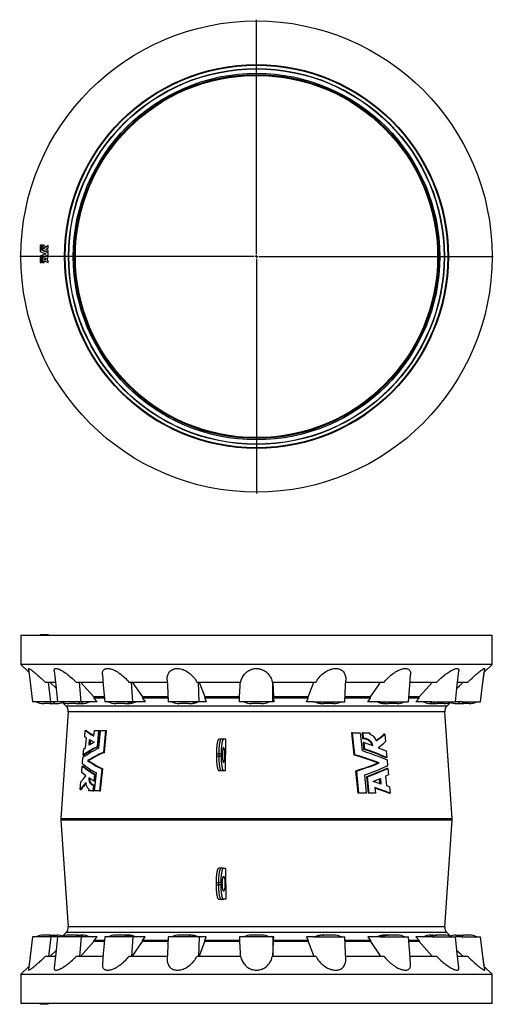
# Model space of a CAD drawing. Extents: x -644 to 1684, y -359 to 1674.
# Tile 1 of 2: x -644 to 334, y -359 to 1674. Entities that reach past the tile are written whole.
import ezdxf

# ---------------------------------------------------------------- set-up
doc = ezdxf.new("R2010")
doc.units = 0
doc.layers.get('0').update_dxf_attribs({"linetype": 'CONTINUOUS'})
doc.layers.add('FORMAT', color=7, linetype='CONTINUOUS')

# ---------------------------------------------------------------- blocks, each defined once
blk = doc.blocks.new('SW_CENTERMARKSYMBOL_0')
at = {"layer": 'FORMAT', "color": 0}
for p, q in [((0, 5), (0, 489)), ((-5, 0), (-489, 0)), ((0, 0), (-2.5, 0)), ((0, 0), (0, 2.5)), ((0, 0), (0, -2.5)), ((0, 0), (2.5, 0)), ((5, 0), (489, 0)), ((0, -5), (0, -489))]:
    blk.add_line(p, q, dxfattribs=at)

msp = doc.modelspace()

# ---------------------------------------------------------------- linework, layer by layer
at = {"color": 7, "linetype": 'CONTINUOUS'}
for p, q in [((-598, 1208.3), (-601.6, 1208.3)), ((-601.6, 1208.3), (-601.6, 1195.2)), ((-598, 1197.6), (-598, 1208.3)), ((-593.2, 1208.3), (-596.7, 1208.3)), ((-596.7, 1208.3), (-596.7, 1204.9)), ((-596.7, 1202.4), (-596.7, 1198.5)), ((-592.2, 1200.6), (-596.7, 1202.4)), ((-593.2, 1207.3), (-593.2, 1208.3)), ((-584.5, 1207.4), (-589.9, 1203.4)), ((-589.3, 1199.4), (-584.5, 1203)), ((-584.5, 1203), (-584.5, 1207.4)), ((-601.6, 1195.2), (-589.6, 1190.3)), ((-589.6, 1190.3), (-601.6, 1185.4)), ((-601.6, 1185.4), (-601.6, 1172.3)), ((-584.5, 1192.1), (-598, 1197.6)), ((-598, 1183), (-584.5, 1188.5)), ((-598, 1172.3), (-598, 1183)), ((-596.7, 1198.5), (-584.5, 1193.6)), ((-584.5, 1187), (-596.7, 1182.1)), ((-596.7, 1182.1), (-596.7, 1172.3)), ((-589.6, 1181.1), (-593.9, 1179.4)), ((-593.9, 1179.4), (-589.6, 1177.7)), ((-589.6, 1177.7), (-589.6, 1181.1)), ((-584.5, 1197.4), (-589.3, 1199.4)), ((-586.3, 1182.4), (-584.5, 1183.2)), ((-586.3, 1176.8), (-586.3, 1182.4)), ((-584.5, 1193.6), (-584.5, 1197.4)), ((-584.5, 1188.5), (-584.5, 1192.1)), ((-584.5, 1183.2), (-584.5, 1187)), ((-601.6, 1172.3), (-598, 1172.3)), ((-596.7, 1172.3), (-593.2, 1172.3)), ((-593.2, 1175.7), (-584.5, 1172.3)), ((-593.2, 1172.3), (-593.2, 1175.7)), ((-584.5, 1176.1), (-586.3, 1176.8)), ((-584.5, 1172.3), (-584.5, 1176.1)), ((-641.1, 403.1), (-641.1, 342.6)), ((-641.1, 403.1), (331.9, 403.1)), ((-601.6, 404.6), (-598, 404.6)), ((-601.6, 404.6), (-601.6, 403.1)), ((-598, 404.6), (-598, 403.1)), ((-598, 404.6), (-596.7, 404.6)), ((-596.7, 404.6), (-596.7, 403.1)), ((-596.7, 404.6), (-593.2, 404.6)), ((-593.2, 404.6), (-584.5, 404.6)), ((-593.2, 404.6), (-593.2, 403.1)), ((-584.5, 404.6), (-584.5, 403.1)), ((331.9, 342.6), (331.9, 403.1)), ((-641.1, 342.6), (-624.8, 326.4)), ((331.9, 342.6), (-641.1, 342.6)), ((315.7, 326.4), (331.9, 342.6)), ((-590.9, 306.1), (-569.9, 306.1)), ((-579.5, 265.2), (-583.8, 306.1)), ((-581.1, 306.1), (-568.5, 293.5)), ((-527, 306.1), (-471.5, 306.1)), ((-516.6, 265.2), (-520.4, 306.1)), ((-518, 306.1), (-490.4, 275.3)), ((-418.1, 306.1), (-338.9, 306.1)), ((-410.1, 265.2), (-412.9, 306.1)), ((-411, 306.1), (-389.9, 275.3)), ((-277.5, 306.1), (-187.2, 306.1)), ((-272.7, 265.2), (-274.2, 306.1)), ((-273.1, 306.1), (-261.1, 275.3)), ((-122, 306.1), (-31.7, 306.1)), ((-121.1, 265.2), (-121.1, 306.1)), ((-120.9, 306.1), (-119.5, 275.3)), ((29.7, 306.1), (109, 306.1)), ((162.4, 306.1), (217.8, 306.1)), ((260.8, 306.1), (281.8, 306.1)), ((-579.5, 265.2), (-617.1, 265.2)), ((-565.4, 265.2), (-579.5, 265.2)), ((-516.6, 265.2), (-565.4, 265.2)), ((-483.5, 265.2), (-516.6, 265.2)), ((-469, 275.3), (-490.4, 275.3)), ((-490.4, 275.3), (-490.4, 272.8)), ((-490.4, 272.8), (-483.5, 265.2)), ((-468.8, 272.8), (-490.4, 272.8)), ((-410.1, 265.2), (-468.1, 265.2)), ((-384.7, 265.2), (-410.1, 265.2)), ((-389.9, 275.3), (-390, 272.8)), ((-390, 272.8), (-384.7, 265.2)), ((-337.4, 272.8), (-390, 272.8)), ((-337.6, 275.3), (-389.9, 275.3)), ((-272.7, 265.2), (-337.1, 265.2)), ((-258.2, 265.2), (-272.7, 265.2)), ((-261.1, 275.3), (-261.2, 272.8)), ((-261.2, 272.8), (-258.2, 265.2)), ((-189.7, 272.8), (-261.2, 272.8)), ((-189.7, 275.3), (-261.1, 275.3)), ((-190, 265.2), (-189.7, 272.8)), ((-188.1, 265.2), (-190, 265.2)), ((-189.7, 272.8), (-189.7, 275.3)), ((-121.1, 265.2), (-188.1, 265.2)), ((-119.1, 265.2), (-121.1, 265.2)), ((-119.5, 275.3), (-119.5, 272.8)), ((-48, 275.3), (-119.5, 275.3)), ((-119.5, 272.8), (-119.1, 265.2)), ((-48, 272.8), (-119.5, 272.8)), ((-51, 265.2), (-48, 272.8)), ((-36.5, 265.2), (-51, 265.2)), ((-48, 272.8), (-48, 275.3)), ((-36.5, 265.2), (27.9, 265.2)), ((80.8, 272.8), (28.3, 272.8)), ((80.8, 275.3), (28.4, 275.3)), ((75.6, 265.2), (80.8, 272.8)), ((100.9, 265.2), (75.6, 265.2)), ((80.8, 272.8), (80.8, 275.3)), ((100.9, 265.2), (159, 265.2)), ((181.2, 272.8), (159.6, 272.8)), ((181.2, 275.3), (159.8, 275.3)), ((174.4, 265.2), (181.2, 272.8)), ((207.5, 265.2), (174.4, 265.2)), ((181.2, 272.8), (181.2, 275.3)), ((207.5, 265.2), (256.2, 265.2)), ((270.3, 265.2), (256.3, 265.2)), ((270.3, 265.2), (308, 265.2)), ((-581.8, 261.9), (-593.8, 261.9)), ((-581.8, 261.9), (-574.7, 261.9)), ((-574.7, 261.9), (-566.2, 261.9)), ((-543.4, 244.9), (-558.9, 24.1)), ((-554.8, 263.5), (-547.8, 256.5)), ((-526.7, 261.9), (-542.1, 261.9)), ((-526.7, 261.9), (-520.4, 261.9)), ((-520.4, 261.9), (-515.3, 261.9)), ((-426.7, 261.9), (-444.8, 261.9)), ((-426.7, 261.9), (-422.1, 261.9)), ((-422.1, 261.9), (-419.7, 261.9)), ((-294, 261.9), (-313.8, 261.9)), ((-294, 261.9), (-291.5, 261.9)), ((-291.5, 261.9), (-290.9, 261.9)), ((-144.3, 261.9), (-164.8, 261.9)), ((-18.3, 261.9), (-17.7, 261.9)), ((-17.7, 261.9), (-15.2, 261.9)), ((4.7, 261.9), (-15.2, 261.9)), ((110.5, 261.9), (112.9, 261.9)), ((112.9, 261.9), (117.6, 261.9)), ((135.7, 261.9), (117.6, 261.9)), ((206.2, 261.9), (211.3, 261.9)), ((211.3, 261.9), (217.6, 261.9)), ((232.9, 261.9), (217.6, 261.9)), ((249.7, 24.1), (234.3, 244.9)), ((238.6, 256.5), (245.6, 263.5)), ((257.1, 261.9), (265.5, 261.9)), ((265.5, 261.9), (272.7, 261.9)), ((284.7, 261.9), (272.7, 261.9)), ((-509.3, 193.2), (-508.1, 206.4)), ((-508.1, 206.4), (-506.3, 206.4)), ((-490.4, 194.7), (-489.3, 206.4)), ((-489.3, 206.4), (-480.5, 206.4)), ((-480.5, 206.4), (-483.8, 172.5)), ((-481.7, 172.5), (-478.5, 206.4)), ((-480.5, 206.4), (-478.5, 206.4)), ((-480.4, 169.3), (-476.8, 206.4)), ((-476.8, 206.4), (-466.2, 206.4)), ((-466.2, 206.4), (-470.8, 160.9)), ((-468.7, 160.9), (-464, 206.4)), ((-466.2, 206.4), (-464, 206.4)), ((-505.9, 190.6), (-509.3, 193.2)), ((-507.5, 171.3), (-505.9, 190.6)), ((-500.4, 175.9), (-499.4, 187.6)), ((-497.6, 186.4), (-498.4, 177.1)), ((-227.4, 188.2), (-232.3, 187.9)), ((-222.8, 188.2), (-227.4, 188.2)), ((-217.9, 187.9), (-222.8, 188.2)), ((-217.9, 187.9), (-222.4, 187.9)), ((-218.6, 123.5), (-217.9, 187.9)), ((41.6, 201.6), (46.5, 156.1)), ((43.9, 201.6), (41.6, 201.6)), ((48.7, 156.1), (43.9, 201.6)), ((43.9, 201.6), (59.7, 201.6)), ((59.7, 201.6), (63.5, 164.5)), ((63.4, 201.6), (64.6, 189.7)), ((65.5, 201.6), (63.4, 201.6)), ((66.7, 189.7), (64.6, 189.7)), ((65.5, 201.6), (79.2, 201.6)), ((66.7, 189.7), (65.5, 201.6)), ((79.2, 201.6), (79.5, 198)), ((110.5, 198.6), (108.6, 198.6)), ((110.5, 198.6), (111.9, 183.2)), ((-512.5, 155.3), (-511.3, 168.6)), ((-511.3, 168.6), (-507.5, 171.3)), ((-483.8, 172.5), (-481.7, 172.5)), ((65.4, 181.1), (66.7, 167.8)), ((67.5, 181.1), (65.4, 181.1)), ((68.8, 167.8), (66.7, 167.8)), ((68.8, 167.8), (67.5, 181.1)), ((113.5, 163.8), (114.7, 150.5)), ((-514, 137.7), (-512.9, 150.1)), ((-512.5, 155.3), (-510.7, 155.3)), ((-503.3, 143.9), (-501.4, 143.9)), ((-470.8, 160.9), (-468.7, 160.9)), ((-237.4, 158.2), (-237.4, 153.2)), ((-232.6, 158.2), (-232.6, 153.2)), ((-227.6, 158.2), (-227.6, 153.2)), ((48.7, 156.1), (46.5, 156.1)), ((114.7, 150.5), (112.8, 150.5)), ((115.1, 145.3), (116.2, 132.9)), ((-515.5, 119.2), (-514.4, 132.5)), ((-514.4, 132.5), (-512.6, 132.5)), ((-474.2, 126.9), (-478.8, 81.4)), ((-476.7, 81.4), (-472.1, 126.9)), ((-474.2, 126.9), (-472.1, 126.9)), ((-232.3, 123.5), (-227.4, 123.2)), ((-227.4, 123.2), (-223.6, 123.2)), ((-223.6, 123.2), (-218.6, 123.5)), ((-222.4, 123.5), (-218.6, 123.5)), ((50, 122.2), (54.8, 76.6)), ((52.3, 122.2), (50, 122.2)), ((57, 76.6), (52.3, 122.2)), ((98.4, 139.1), (96.5, 139.1)), ((116.7, 127.7), (114.8, 127.7)), ((116.7, 127.7), (117.8, 114.4)), ((-489.2, 115.3), (-490.5, 101.9)), ((-490.5, 101.9), (-488.4, 101.9)), ((-489.2, 115.3), (-487.2, 115.3)), ((-488.8, 81.4), (-485.3, 118.5)), ((-488.4, 101.9), (-487.2, 115.3)), ((68.5, 113.7), (72.2, 76.6)), ((72.4, 110.5), (75.7, 76.6)), ((74.5, 110.5), (72.4, 110.5)), ((77.8, 76.6), (74.5, 110.5)), ((100.4, 96.2), (99.4, 106.4)), ((101.3, 107.1), (102.4, 95.4)), ((117.8, 114.4), (111.9, 111.7)), ((111.9, 111.7), (113.6, 92.4)), ((-518.5, 84.4), (-517.2, 99.8)), ((-518.5, 84.4), (-516.6, 84.4)), ((-500.7, 81.4), (-500.4, 85)), ((-492.4, 81.4), (-500.7, 81.4)), ((-491.3, 93.3), (-492.4, 81.4)), ((-492.4, 81.4), (-490.4, 81.4)), ((-491.3, 93.3), (-489.2, 93.3)), ((-490.4, 81.4), (-489.2, 93.3)), ((-478.8, 81.4), (-488.8, 81.4)), ((-478.8, 81.4), (-476.7, 81.4)), ((89.9, 88.3), (91, 76.6)), ((113.6, 92.4), (119.9, 89.8)), ((119.9, 89.8), (121.1, 76.6)), ((57, 76.6), (54.8, 76.6)), ((72.2, 76.6), (57, 76.6)), ((77.8, 76.6), (75.7, 76.6)), ((91, 76.6), (77.8, 76.6)), ((121.1, 76.6), (119.2, 76.6)), ((-558.9, 21.3), (-543.4, -199.5)), ((234.3, -199.5), (249.7, 21.3)), ((-227.4, -77.8), (-232.3, -78.1)), ((-227.4, -77.8), (-223.6, -77.8)), ((-223.6, -77.8), (-218.6, -78.1)), ((-222.4, -78.1), (-218.6, -78.1)), ((-218.6, -78.1), (-217.9, -142.5)), ((-237.4, -112.8), (-237.4, -107.8)), ((-232.6, -112.8), (-232.6, -107.8)), ((-227.6, -112.8), (-227.6, -107.8)), ((-232.3, -142.5), (-227.4, -142.8)), ((-222.8, -142.8), (-227.4, -142.8)), ((-217.9, -142.5), (-222.8, -142.8)), ((-217.9, -142.5), (-222.4, -142.5)), ((-579.5, -219.8), (-617.1, -219.8)), ((-581.8, -216.5), (-593.8, -216.5)), ((-579.5, -219.8), (-583.8, -260.8)), ((-581.8, -216.5), (-574.7, -216.5)), ((-565.4, -219.8), (-579.5, -219.8)), ((-574.7, -216.5), (-566.2, -216.5)), ((-516.6, -219.8), (-565.4, -219.8)), ((-547.8, -211.1), (-554.8, -218.1)), ((-526.7, -216.5), (-542.1, -216.5)), ((-526.7, -216.5), (-520.4, -216.5)), ((-520.4, -216.5), (-515.3, -216.5)), ((-516.6, -219.8), (-520.4, -260.8)), ((-483.5, -219.8), (-516.6, -219.8)), ((-490.4, -227.4), (-483.5, -219.8)), ((-410.1, -219.8), (-468.1, -219.8)), ((-426.7, -216.5), (-444.8, -216.5)), ((-426.7, -216.5), (-422.1, -216.5)), ((-422.1, -216.5), (-419.7, -216.5)), ((-410.1, -219.8), (-412.9, -260.8)), ((-384.7, -219.8), (-410.1, -219.8)), ((-390, -227.4), (-384.7, -219.8)), ((-272.7, -219.8), (-337.1, -219.8)), ((-294, -216.5), (-313.8, -216.5)), ((-294, -216.5), (-291.5, -216.5)), ((-291.5, -216.5), (-290.9, -216.5)), ((-272.7, -219.8), (-274.2, -260.8)), ((-258.2, -219.8), (-272.7, -219.8)), ((-261.2, -227.4), (-258.2, -219.8)), ((-190, -219.8), (-189.7, -227.4)), ((-188.1, -219.8), (-190, -219.8)), ((-121.1, -219.8), (-188.1, -219.8)), ((-144.3, -216.5), (-164.8, -216.5)), ((-121.1, -219.8), (-121.1, -260.8)), ((-119.1, -219.8), (-121.1, -219.8)), ((-119.5, -227.4), (-119.1, -219.8)), ((-51, -219.8), (-48, -227.4)), ((-36.5, -219.8), (-51, -219.8)), ((-36.5, -219.8), (27.9, -219.8)), ((-18.3, -216.5), (-17.7, -216.5)), ((-17.7, -216.5), (-15.2, -216.5)), ((4.7, -216.5), (-15.2, -216.5)), ((75.6, -219.8), (80.8, -227.4)), ((100.9, -219.8), (75.6, -219.8)), ((100.9, -219.8), (159, -219.8)), ((110.5, -216.5), (112.9, -216.5)), ((112.9, -216.5), (117.6, -216.5)), ((135.7, -216.5), (117.6, -216.5)), ((174.4, -219.8), (181.2, -227.4)), ((207.5, -219.8), (174.4, -219.8)), ((206.2, -216.5), (211.3, -216.5)), ((207.5, -219.8), (256.2, -219.8)), ((211.3, -216.5), (217.6, -216.5)), ((232.9, -216.5), (217.6, -216.5)), ((245.6, -218.1), (238.6, -211.1)), ((270.3, -219.8), (256.3, -219.8)), ((257.1, -216.5), (265.5, -216.5)), ((265.5, -216.5), (272.7, -216.5)), ((270.3, -219.8), (308, -219.8)), ((284.7, -216.5), (272.7, -216.5)), ((-518, -260.8), (-490.4, -229.9)), ((-468.8, -227.4), (-490.4, -227.4)), ((-490.4, -229.9), (-490.4, -227.4)), ((-469, -229.9), (-490.4, -229.9)), ((-411, -260.8), (-389.9, -229.9)), ((-337.4, -227.4), (-390, -227.4)), ((-389.9, -229.9), (-390, -227.4)), ((-337.6, -229.9), (-389.9, -229.9)), ((-273.1, -260.8), (-261.1, -229.9)), ((-261.1, -229.9), (-261.2, -227.4)), ((-189.7, -227.4), (-261.2, -227.4)), ((-189.7, -229.9), (-261.1, -229.9)), ((-189.7, -227.4), (-189.7, -229.9)), ((-120.9, -260.8), (-119.5, -229.9)), ((-119.5, -229.9), (-119.5, -227.4)), ((-48, -227.4), (-119.5, -227.4)), ((-48, -229.9), (-119.5, -229.9)), ((-48, -227.4), (-48, -229.9)), ((80.8, -227.4), (28.3, -227.4)), ((80.8, -229.9), (28.4, -229.9)), ((80.8, -227.4), (80.8, -229.9)), ((181.2, -227.4), (159.6, -227.4)), ((181.2, -229.9), (159.8, -229.9)), ((181.2, -227.4), (181.2, -229.9)), ((-569.9, -260.8), (-590.9, -260.8)), ((-581.1, -260.8), (-568.5, -248.2)), ((-471.5, -260.8), (-527, -260.8)), ((-338.9, -260.8), (-418.1, -260.8)), ((-187.2, -260.8), (-277.5, -260.8)), ((-31.7, -260.8), (-122, -260.8)), ((109, -260.8), (29.7, -260.8)), ((217.8, -260.8), (162.4, -260.8)), ((281.8, -260.8), (260.8, -260.8)), ((-624.8, -281), (-641.1, -297.3)), ((331.9, -297.3), (315.7, -281)), ((-641.1, -297.3), (-641.1, -357.8)), ((-641.1, -297.3), (-154.6, -297.3)), ((-154.6, -297.3), (331.9, -297.3)), ((331.9, -357.8), (331.9, -297.3)), ((-154.6, -357.8), (-641.1, -357.8)), ((-601.6, -359.3), (-601.6, -357.8)), ((-598, -359.3), (-601.6, -359.3)), ((-598, -359.3), (-598, -357.8)), ((-596.7, -359.3), (-598, -359.3)), ((-596.7, -359.3), (-596.7, -357.8)), ((-593.2, -359.3), (-596.7, -359.3)), ((-593.2, -359.3), (-593.2, -357.8)), ((-589.9, -359.3), (-593.2, -359.3)), ((-589.9, -359.3), (-589.9, -357.8)), ((-584.5, -359.3), (-589.9, -359.3)), ((-584.5, -359.3), (-584.5, -357.8)), ((331.9, -357.8), (-154.6, -357.8))]:
    msp.add_line(p, q, dxfattribs=at)
at = {"color": 8, "linetype": 'CONTINUOUS'}
for p, q in [((238.6, 256.5), (-547.8, 256.5)), ((234.3, 244.9), (-543.4, 244.9)), ((-222.4, 187.9), (-227.4, 188.2)), ((-237.4, 158.2), (-232.6, 158.2)), ((-237.4, 153.2), (-232.6, 153.2)), ((-227.6, 158.2), (-232.6, 158.2)), ((-227.6, 153.2), (-232.6, 153.2)), ((-222.4, 123.5), (-227.4, 123.2)), ((-558.9, 24.1), (249.7, 24.1)), ((249.7, 21.3), (-558.9, 21.3)), ((-222.4, -78.1), (-227.4, -77.8)), ((-237.4, -107.8), (-232.6, -107.8)), ((-237.4, -112.8), (-232.6, -112.8)), ((-227.6, -107.8), (-232.6, -107.8)), ((-227.6, -112.8), (-232.6, -112.8)), ((-222.4, -142.5), (-227.4, -142.8)), ((234.3, -199.5), (-543.4, -199.5)), ((238.6, -211.1), (-547.8, -211.1))]:
    msp.add_line(p, q, dxfattribs=at)
at = {"color": 7, "linetype": 'CONTINUOUS', "flags": 128}
for points in [[(-625.7, 333.6), (-625.7, 333.8), (-625.6, 334), (-625.4, 334.1), (-625, 334.1), (-624.6, 333.9), (-624, 333.7), (-623.1, 333.2), (-622, 332.6), (-620.8, 331.8), (-619.4, 330.8), (-617.9, 329.7), (-616.2, 328.5), (-614.5, 327.1), (-612.5, 325.5), (-610.3, 323.7), (-608.1, 321.8), (-605.9, 319.9), (-603.7, 317.9), (-601.1, 315.7), (-598.6, 313.3), (-596, 311), (-593.5, 308.6), (-590.9, 306.1)], [(-625.7, 333.6), (-621.5, 299.9), (-617.1, 265.2)], [(-572.5, 329.3), (-572.5, 329.7), (-572.5, 330.8), (-572.3, 331.7), (-572, 332.5), (-571.6, 333), (-571.1, 333.4), (-570.5, 333.8), (-569.7, 334), (-568.9, 334.1), (-567.9, 334.1), (-566.8, 333.9), (-565.6, 333.7), (-564, 333.2), (-562.3, 332.6), (-560.5, 331.8), (-558.5, 330.8), (-556.4, 329.7), (-554.3, 328.5), (-552.2, 327.1), (-549.7, 325.5), (-547.2, 323.7), (-544.7, 321.8), (-542.2, 319.9), (-539.8, 317.9), (-537.1, 315.7), (-534.5, 313.3), (-531.9, 311), (-529.4, 308.6), (-527, 306.1)], [(-572.5, 329.3), (-569.2, 299.9), (-565.4, 265.2)], [(-472.7, 321.2), (-472.8, 322.1), (-472.8, 323.9), (-472.6, 325.5), (-472.3, 327.1), (-471.7, 328.6), (-471.1, 329.7), (-470.4, 330.8), (-469.5, 331.7), (-468.4, 332.5), (-467.4, 333), (-466.3, 333.4), (-465.1, 333.8), (-463.8, 334), (-462.3, 334.1), (-460.8, 334.1), (-459.3, 333.9), (-457.6, 333.7), (-455.5, 333.2), (-453.4, 332.6), (-451.2, 331.8), (-448.8, 330.8), (-446.4, 329.7), (-444.1, 328.5), (-441.8, 327.1), (-439.2, 325.5), (-436.7, 323.7), (-434.2, 321.8), (-431.8, 319.9), (-429.5, 317.9), (-427, 315.7), (-424.6, 313.3), (-422.3, 311), (-420.2, 308.6), (-418.1, 306.1)], [(-339, 310.1), (-339.1, 311.6), (-339, 314.3), (-338.8, 316.3), (-338.4, 318.3), (-337.9, 320.2), (-337.2, 322.1), (-336.3, 323.9), (-335.4, 325.5), (-334.2, 327.1), (-332.8, 328.6), (-331.6, 329.7), (-330.1, 330.8), (-328.6, 331.7), (-326.9, 332.5), (-325.4, 333), (-323.8, 333.4), (-322.2, 333.8), (-320.5, 334), (-318.7, 334.1), (-316.9, 334.1), (-315, 333.9), (-313.1, 333.7), (-310.8, 333.2), (-308.4, 332.6), (-306.1, 331.8), (-303.7, 330.8), (-301.3, 329.7), (-299, 328.5), (-296.9, 327.1), (-294.4, 325.5), (-292.1, 323.7), (-289.9, 321.8), (-287.9, 319.9), (-286, 317.9), (-284, 315.7), (-282.1, 313.3), (-280.4, 311), (-278.9, 308.6), (-277.5, 306.1)], [(-187.2, 306.1), (-186.6, 308.2), (-186, 310.2), (-185.3, 312.3), (-184.4, 314.3), (-183.4, 316.3), (-182.3, 318.3), (-181, 320.2), (-179.5, 322.1), (-178, 323.8), (-176.3, 325.5), (-174.5, 327.1), (-172.5, 328.6), (-170.7, 329.7), (-168.8, 330.7), (-166.8, 331.7), (-164.6, 332.5), (-162.8, 333), (-161, 333.4), (-159.1, 333.8), (-157.2, 334), (-155.3, 334.1), (-153.4, 334.1), (-151.4, 334), (-149.5, 333.7), (-147.8, 333.4), (-146.1, 332.9), (-144.4, 332.4), (-142.7, 331.8), (-140.6, 330.8), (-138.5, 329.7), (-136.5, 328.5), (-134.7, 327.1), (-133.1, 325.8), (-131.6, 324.3), (-130.2, 322.8), (-128.9, 321.2), (-127.7, 319.6), (-126.7, 317.9), (-125.6, 316.1), (-124.6, 314.1), (-123.8, 312.2), (-122.8, 309.2), (-122, 306.1)], [(-31.7, 306.1), (-30.1, 308.9), (-28.3, 311.6), (-26.3, 314.3), (-24.6, 316.3), (-22.8, 318.3), (-20.9, 320.2), (-18.9, 322.1), (-16.8, 323.9), (-14.6, 325.5), (-12.3, 327.1), (-9.9, 328.6), (-7.8, 329.7), (-5.6, 330.8), (-3.4, 331.7), (-1.1, 332.5), (0.8, 333), (2.6, 333.4), (4.5, 333.8), (6.4, 334), (8.2, 334.1), (10.1, 334.1), (11.8, 333.9), (13.5, 333.7), (15.5, 333.2), (17.4, 332.6), (19.2, 331.8), (20.9, 330.8), (22.4, 329.7), (23.8, 328.5), (25, 327.1), (26.3, 325.5), (27.3, 323.7), (28.1, 321.8), (28.8, 319.9), (29.3, 317.9), (29.7, 315.7), (29.9, 313.3), (29.9, 311), (29.9, 309.6)], [(109, 306.1), (111.3, 308.9), (113.8, 311.6), (116.4, 314.3), (118.5, 316.3), (120.7, 318.3), (123, 320.2), (125.4, 322.1), (127.7, 323.9), (130.2, 325.5), (132.6, 327.1), (135.2, 328.6), (137.3, 329.7), (139.5, 330.8), (141.7, 331.7), (143.9, 332.5), (145.6, 333), (147.3, 333.4), (149, 333.8), (150.6, 334), (152.1, 334.1), (153.6, 334.1), (155, 333.9), (156.3, 333.7), (157.7, 333.2), (159, 332.6), (160.1, 331.8), (161.2, 330.8), (162, 329.7), (162.6, 328.5), (163.1, 327.1), (163.5, 325.5), (163.6, 323.7), (163.6, 321.8), (163.6, 321.2)], [(217.8, 306.1), (220.6, 308.9), (223.5, 311.6), (226.4, 314.3), (228.7, 316.3), (231.1, 318.3), (233.5, 320.2), (235.9, 322.1), (238.3, 323.9), (240.6, 325.5), (243, 327.1), (245.3, 328.6), (247.3, 329.7), (249.2, 330.8), (251, 331.7), (252.8, 332.5), (254.2, 333), (255.5, 333.4), (256.8, 333.8), (257.9, 334), (259, 334.1), (260, 334.1), (260.8, 333.9), (261.5, 333.7), (262.2, 333.2), (262.8, 332.6), (263.2, 331.8), (263.3, 330.8), (263.4, 329.7), (263.3, 329.3)], [(256.2, 265.2), (260.1, 299.9), (263.3, 329.3)], [(281.8, 306.1), (284.7, 308.9), (287.6, 311.6), (290.5, 314.3), (292.7, 316.3), (294.9, 318.3), (297.1, 320.2), (299.3, 322.1), (301.4, 323.9), (303.4, 325.5), (305.4, 327.1), (307.2, 328.6), (308.7, 329.7), (310.2, 330.8), (311.5, 331.7), (312.7, 332.5), (313.6, 333), (314.3, 333.4), (315, 333.8), (315.6, 334), (316, 334.1), (316.3, 334.1), (316.5, 333.9), (316.6, 333.7), (316.6, 333.5)], [(308, 265.2), (312.3, 299.9), (316.6, 333.5)], [(308, 265.2), (312.3, 299.9), (315.7, 326.4)], [(-472.7, 321.2), (-471, 299.9), (-468.1, 265.2)], [(-339.1, 310.1), (-338.6, 299.9), (-337.1, 265.2)], [(-189.7, 275.3), (-188.6, 298.4), (-188.3, 306.1)], [(-48, 275.3), (-39, 298.4), (-36.1, 306.1)], [(28, 265.2), (29.5, 299.9), (29.9, 309.6)], [(80.8, 275.3), (96.6, 298.4), (101.8, 306.1)], [(159, 265.2), (161.8, 299.9), (163.6, 321.2)], [(181.2, 275.3), (201.9, 298.4), (208.8, 306.1)], [(259.4, 293.5), (264.3, 298.4), (272, 306.1)], [(-499.4, 187.6), (-494.8, 184.7), (-490.1, 181.9)], [(-232.3, 187.9), (-232.5, 187.9), (-232.8, 187.8), (-233.1, 187.6), (-233.3, 187.3), (-233.6, 187), (-233.8, 186.6), (-234.1, 186.1), (-234.3, 185.5), (-234.6, 184.9), (-234.8, 184.2), (-235, 183.4), (-235.2, 182.6), (-235.4, 181.7), (-235.6, 180.8), (-235.8, 179.7), (-236, 178.7), (-236.2, 177.6), (-236.4, 176.4), (-236.5, 175.2), (-236.7, 173.9), (-236.8, 172.6), (-236.9, 171.3), (-237, 169.9), (-237.1, 168.5), (-237.2, 167.1), (-237.3, 165.6), (-237.3, 164.2), (-237.4, 162.7), (-237.4, 161.2), (-237.4, 159.7), (-237.4, 158.2)], [(-227.4, 188.2), (-227.6, 188.2), (-227.9, 188), (-228.2, 187.8), (-228.4, 187.6), (-228.7, 187.2), (-228.9, 186.8), (-229.2, 186.3), (-229.4, 185.8), (-229.7, 185.1), (-229.9, 184.4), (-230.1, 183.6), (-230.3, 182.8), (-230.6, 181.9), (-230.8, 181), (-231, 179.9), (-231.1, 178.9), (-231.3, 177.7), (-231.5, 176.6), (-231.6, 175.3), (-231.8, 174.1), (-231.9, 172.7), (-232, 171.4), (-232.1, 170), (-232.2, 168.6), (-232.3, 167.2), (-232.4, 165.7), (-232.5, 164.2), (-232.5, 162.7), (-232.5, 161.2), (-232.6, 159.7), (-232.6, 158.2)], [(-222.4, 187.9), (-222.7, 187.9), (-223, 187.8), (-223.2, 187.6), (-223.5, 187.3), (-223.7, 187), (-224, 186.6), (-224.2, 186.1), (-224.5, 185.5), (-224.7, 184.9), (-224.9, 184.2), (-225.2, 183.4), (-225.4, 182.6), (-225.6, 181.7), (-225.8, 180.8), (-226, 179.7), (-226.2, 178.7), (-226.4, 177.6), (-226.5, 176.4), (-226.7, 175.2), (-226.8, 173.9), (-227, 172.6), (-227.1, 171.3), (-227.2, 169.9), (-227.3, 168.5), (-227.4, 167.1), (-227.4, 165.6), (-227.5, 164.2), (-227.5, 162.7), (-227.6, 161.2), (-227.6, 159.7), (-227.6, 158.2)], [(64.6, 189.7), (66.6, 189.6), (68.6, 189.3), (70.6, 188.9), (72.2, 188.3), (73.8, 187.6), (75.4, 186.8), (76.9, 185.7), (78.3, 184.6), (79.6, 183.3), (80.8, 181.8), (81.6, 180.6), (82.3, 179.2), (82.9, 177.8), (83.3, 176.3), (83.5, 175.6)], [(85.6, 174.8), (85.4, 175.9), (85.2, 177), (84.8, 178.1), (84.4, 179.1), (83.9, 180.1), (83.3, 181), (82.7, 181.9), (82.1, 182.8), (81.1, 183.9), (80, 184.9), (78.8, 185.9), (77.6, 186.7), (75.9, 187.6), (74.1, 188.4), (72.3, 189), (70.4, 189.4), (68.6, 189.6), (66.7, 189.7)], [(-490.1, 181.9), (-495.4, 178.9), (-500.4, 175.9)], [(-219.8, 155.7), (-219.8, 156.8), (-219.8, 157.8), (-219.8, 158.9), (-219.9, 159.9), (-220, 161), (-220, 162), (-220.1, 162.9), (-220.2, 163.9), (-220.3, 164.7), (-220.4, 165.6), (-220.5, 166.4), (-220.7, 167.1), (-220.8, 167.8), (-221, 168.4), (-221.1, 169), (-221.3, 169.5), (-221.5, 169.9), (-221.7, 170.3), (-221.8, 170.6), (-222, 170.8), (-222.2, 170.9), (-222.4, 170.9), (-222.6, 170.9), (-222.8, 170.8), (-222.9, 170.7), (-223.1, 170.4), (-223.3, 170.1), (-223.5, 169.7), (-223.7, 169.3), (-223.8, 168.7), (-224, 168.1), (-224.1, 167.5), (-224.3, 166.8), (-224.4, 166), (-224.5, 165.2), (-224.6, 164.3), (-224.7, 163.4), (-224.8, 162.4), (-224.9, 161.5), (-225, 160.5), (-225, 159.4), (-225, 158.4), (-225.1, 157.3), (-225.1, 156.2), (-225.1, 155.2), (-225.1, 154.1), (-225, 153), (-225, 152), (-225, 150.9), (-224.9, 149.9), (-224.8, 148.9), (-224.7, 148), (-224.6, 147.1), (-224.5, 146.2), (-224.4, 145.4), (-224.3, 144.6), (-224.1, 143.9), (-224, 143.2), (-223.8, 142.7), (-223.7, 142.1), (-223.5, 141.7), (-223.3, 141.3), (-223.1, 141), (-222.9, 140.7), (-222.8, 140.5), (-222.6, 140.4), (-222.4, 140.4), (-222.2, 140.5), (-222, 140.6), (-221.8, 140.8), (-221.7, 141.1), (-221.5, 141.5), (-221.3, 141.9), (-221.1, 142.4), (-221, 142.9), (-220.8, 143.6), (-220.7, 144.3), (-220.5, 145), (-220.4, 145.8), (-220.3, 146.6), (-220.2, 147.5), (-220.1, 148.5), (-220, 149.4), (-220, 150.4), (-219.9, 151.4), (-219.8, 152.5), (-219.8, 153.5), (-219.8, 154.6), (-219.8, 155.7)], [(63.5, 164.5), (72.5, 161.6), (81.4, 158.5), (90.1, 155.3), (98.6, 152.1), (107, 148.7), (115.1, 145.3)], [(66.7, 167.8), (76.3, 164.5), (85.8, 161.1), (95, 157.7), (104, 154.1), (112.8, 150.5)], [(67.5, 181.1), (73.6, 179), (79.7, 176.9), (85.6, 174.8)], [(114.7, 150.5), (105.9, 154.1), (97, 157.7), (87.8, 161.1), (78.4, 164.5), (68.8, 167.8)], [(96.8, 170.6), (102.4, 168.4), (108, 166.1), (113.5, 163.8)], [(-237.4, 153.2), (-237.4, 151.7), (-237.4, 150.2), (-237.4, 148.7), (-237.3, 147.2), (-237.3, 145.7), (-237.2, 144.3), (-237.1, 142.9), (-237, 141.5), (-236.9, 140.1), (-236.8, 138.8), (-236.7, 137.5), (-236.5, 136.2), (-236.4, 135), (-236.2, 133.8), (-236, 132.7), (-235.8, 131.6), (-235.6, 130.6), (-235.4, 129.7), (-235.2, 128.8), (-235, 128), (-234.8, 127.2), (-234.6, 126.5), (-234.3, 125.9), (-234.1, 125.3), (-233.8, 124.8), (-233.6, 124.4), (-233.3, 124.1), (-233.1, 123.8), (-232.8, 123.6), (-232.5, 123.5), (-232.3, 123.5)], [(-232.6, 153.2), (-232.6, 151.7), (-232.5, 150.2), (-232.5, 148.6), (-232.5, 147.2), (-232.4, 145.7), (-232.3, 144.2), (-232.2, 142.8), (-232.1, 141.4), (-232, 140), (-231.9, 138.6), (-231.8, 137.3), (-231.6, 136.1), (-231.5, 134.8), (-231.3, 133.6), (-231.1, 132.5), (-231, 131.4), (-230.8, 130.4), (-230.6, 129.5), (-230.3, 128.6), (-230.1, 127.7), (-229.9, 127), (-229.7, 126.3), (-229.4, 125.6), (-229.2, 125.1), (-228.9, 124.6), (-228.7, 124.1), (-228.4, 123.8), (-228.2, 123.5), (-227.9, 123.3), (-227.6, 123.2), (-227.4, 123.2)], [(-227.6, 153.2), (-227.6, 151.7), (-227.6, 150.2), (-227.5, 148.7), (-227.5, 147.2), (-227.4, 145.7), (-227.4, 144.3), (-227.3, 142.9), (-227.2, 141.5), (-227.1, 140.1), (-227, 138.8), (-226.8, 137.5), (-226.7, 136.2), (-226.5, 135), (-226.4, 133.8), (-226.2, 132.7), (-226, 131.6), (-225.8, 130.6), (-225.6, 129.7), (-225.4, 128.8), (-225.2, 128), (-224.9, 127.2), (-224.7, 126.5), (-224.5, 125.9), (-224.2, 125.3), (-224, 124.8), (-223.7, 124.4), (-223.5, 124.1), (-223.2, 123.8), (-223, 123.6), (-222.7, 123.5), (-222.4, 123.5)], [(46.5, 156.1), (56.9, 152.9), (67.1, 149.6), (77.1, 146.2), (86.9, 142.7), (96.5, 139.1)], [(98.4, 139.1), (88.9, 142.7), (79.1, 146.2), (69.2, 149.6), (59.1, 152.9), (48.7, 156.1)], [(96.5, 139.1), (87.6, 135.5), (78.5, 132), (69.2, 128.6), (59.7, 125.3), (50, 122.2)], [(52.3, 122.2), (61.9, 125.4), (71.3, 128.7), (80.6, 132), (89.6, 135.5), (98.4, 139.1)], [(116.2, 132.9), (108.7, 129.5), (101, 126.2), (93.2, 123), (85.1, 119.8), (76.9, 116.7), (68.5, 113.7)], [(114.8, 127.7), (106.7, 124.1), (98.4, 120.6), (89.9, 117.1), (81.2, 113.8), (72.4, 110.5)], [(74.5, 110.5), (83.3, 113.8), (91.9, 117.1), (100.4, 120.6), (108.6, 124.1), (116.7, 127.7)], [(-517.2, 99.8), (-512.1, 106.2), (-506.7, 112.4)], [(-506.7, 112.4), (-511.3, 115.8), (-515.5, 119.2)], [(-500.7, 108.2), (-500.7, 107.2), (-500.7, 106.2), (-500.7, 105.1), (-500.6, 104.1), (-500.4, 103.1), (-500.3, 102.2), (-500, 101.3), (-499.8, 100.5), (-499.5, 99.6), (-499.1, 98.8), (-498.8, 98.1), (-498.4, 97.4), (-497.7, 96.5), (-497, 95.7), (-496.2, 95), (-495.4, 94.5), (-494.5, 94), (-493.4, 93.6), (-492.4, 93.4), (-491.3, 93.3)], [(-490.5, 101.9), (-495.7, 105), (-500.7, 108.2)], [(-489.2, 93.3), (-490.7, 93.4), (-492.2, 93.8), (-493.4, 94.4), (-494.5, 95.2), (-495.5, 96.3), (-496.3, 97.3), (-497, 98.4), (-497.5, 99.7), (-498, 100.8), (-498.3, 102.1), (-498.5, 103.4), (-498.7, 104.7), (-498.8, 106), (-498.8, 107)], [(86.3, 101.1), (93.9, 104.1), (101.3, 107.1)], [(-500.4, 85), (-501.3, 85.6), (-502.2, 86.4), (-503, 87.3), (-503.8, 88.4), (-504.5, 89.6), (-505.2, 91.1), (-505.7, 92.7), (-506.1, 94.1), (-506.4, 95.7), (-506.6, 97.3), (-506.6, 98.6)], [(102.4, 95.4), (94.4, 98.3), (86.3, 101.1)], [(121.1, 76.6), (110.9, 80.6), (100.5, 84.5), (89.9, 88.3)], [(89.9, 87.6), (98.6, 84.5), (109, 80.6), (119.2, 76.6)], [(-237.4, -107.8), (-237.4, -106.3), (-237.4, -104.8), (-237.4, -103.3), (-237.3, -101.8), (-237.3, -100.4), (-237.2, -98.9), (-237.1, -97.5), (-237, -96.1), (-236.9, -94.7), (-236.8, -93.4), (-236.7, -92.1), (-236.5, -90.8), (-236.4, -89.6), (-236.2, -88.4), (-236, -87.3), (-235.8, -86.3), (-235.6, -85.2), (-235.4, -84.3), (-235.2, -83.4), (-235, -82.6), (-234.8, -81.8), (-234.6, -81.1), (-234.3, -80.5), (-234.1, -79.9), (-233.8, -79.4), (-233.6, -79), (-233.3, -78.7), (-233.1, -78.4), (-232.8, -78.2), (-232.5, -78.1), (-232.3, -78.1)], [(-232.6, -107.8), (-232.6, -106.3), (-232.5, -104.8), (-232.5, -103.3), (-232.5, -101.8), (-232.4, -100.3), (-232.3, -98.8), (-232.2, -97.4), (-232.1, -96), (-232, -94.6), (-231.9, -93.3), (-231.8, -91.9), (-231.6, -90.7), (-231.5, -89.4), (-231.3, -88.3), (-231.1, -87.1), (-231, -86.1), (-230.8, -85), (-230.6, -84.1), (-230.3, -83.2), (-230.1, -82.4), (-229.9, -81.6), (-229.7, -80.9), (-229.4, -80.2), (-229.2, -79.7), (-228.9, -79.2), (-228.7, -78.8), (-228.4, -78.4), (-228.2, -78.2), (-227.9, -78), (-227.6, -77.8), (-227.4, -77.8)], [(-227.6, -107.8), (-227.6, -106.3), (-227.6, -104.8), (-227.5, -103.3), (-227.5, -101.8), (-227.4, -100.4), (-227.4, -98.9), (-227.3, -97.5), (-227.2, -96.1), (-227.1, -94.7), (-227, -93.4), (-226.8, -92.1), (-226.7, -90.8), (-226.5, -89.6), (-226.4, -88.4), (-226.2, -87.3), (-226, -86.3), (-225.8, -85.2), (-225.6, -84.3), (-225.4, -83.4), (-225.2, -82.6), (-224.9, -81.8), (-224.7, -81.1), (-224.5, -80.5), (-224.2, -79.9), (-224, -79.4), (-223.7, -79), (-223.5, -78.7), (-223.2, -78.4), (-223, -78.2), (-222.7, -78.1), (-222.4, -78.1)], [(-219.8, -110.3), (-219.8, -111.4), (-219.8, -112.5), (-219.8, -113.5), (-219.9, -114.6), (-220, -115.6), (-220, -116.6), (-220.1, -117.5), (-220.2, -118.5), (-220.3, -119.4), (-220.4, -120.2), (-220.5, -121), (-220.7, -121.7), (-220.8, -122.4), (-221, -123.1), (-221.1, -123.6), (-221.3, -124.1), (-221.5, -124.5), (-221.7, -124.9), (-221.8, -125.2), (-222, -125.4), (-222.2, -125.5), (-222.4, -125.6), (-222.6, -125.6), (-222.8, -125.5), (-222.9, -125.3), (-223.1, -125), (-223.3, -124.7), (-223.5, -124.3), (-223.7, -123.9), (-223.8, -123.3), (-224, -122.8), (-224.1, -122.1), (-224.3, -121.4), (-224.4, -120.6), (-224.5, -119.8), (-224.6, -118.9), (-224.7, -118), (-224.8, -117.1), (-224.9, -116.1), (-225, -115.1), (-225, -114), (-225, -113), (-225.1, -111.9), (-225.1, -110.8), (-225.1, -109.8), (-225.1, -108.7), (-225, -107.6), (-225, -106.6), (-225, -105.5), (-224.9, -104.5), (-224.8, -103.6), (-224.7, -102.6), (-224.6, -101.7), (-224.5, -100.8), (-224.4, -100), (-224.3, -99.2), (-224.1, -98.5), (-224, -97.9), (-223.8, -97.3), (-223.7, -96.7), (-223.5, -96.3), (-223.3, -95.9), (-223.1, -95.6), (-222.9, -95.3), (-222.8, -95.2), (-222.6, -95.1), (-222.4, -95.1), (-222.2, -95.1), (-222, -95.2), (-221.8, -95.4), (-221.7, -95.7), (-221.5, -96.1), (-221.3, -96.5), (-221.1, -97), (-221, -97.6), (-220.8, -98.2), (-220.7, -98.9), (-220.5, -99.6), (-220.4, -100.4), (-220.3, -101.3), (-220.2, -102.1), (-220.1, -103.1), (-220, -104), (-220, -105), (-219.9, -106.1), (-219.8, -107.1), (-219.8, -108.2), (-219.8, -109.2), (-219.8, -110.3)], [(-232.3, -142.5), (-232.5, -142.5), (-232.8, -142.4), (-233.1, -142.2), (-233.3, -141.9), (-233.6, -141.6), (-233.8, -141.2), (-234.1, -140.7), (-234.3, -140.1), (-234.6, -139.5), (-234.8, -138.8), (-235, -138), (-235.2, -137.2), (-235.4, -136.3), (-235.6, -135.4), (-235.8, -134.4), (-236, -133.3), (-236.2, -132.2), (-236.4, -131), (-236.5, -129.8), (-236.7, -128.5), (-236.8, -127.2), (-236.9, -125.9), (-237, -124.5), (-237.1, -123.1), (-237.2, -121.7), (-237.3, -120.3), (-237.3, -118.8), (-237.4, -117.3), (-237.4, -115.8), (-237.4, -114.3), (-237.4, -112.8)], [(-227.4, -142.8), (-227.6, -142.8), (-227.9, -142.7), (-228.2, -142.5), (-228.4, -142.2), (-228.7, -141.9), (-228.9, -141.4), (-229.2, -140.9), (-229.4, -140.4), (-229.7, -139.7), (-229.9, -139), (-230.1, -138.3), (-230.3, -137.4), (-230.6, -136.5), (-230.8, -135.6), (-231, -134.6), (-231.1, -133.5), (-231.3, -132.4), (-231.5, -131.2), (-231.6, -129.9), (-231.8, -128.7), (-231.9, -127.4), (-232, -126), (-232.1, -124.6), (-232.2, -123.2), (-232.3, -121.8), (-232.4, -120.3), (-232.5, -118.8), (-232.5, -117.4), (-232.5, -115.8), (-232.6, -114.3), (-232.6, -112.8)], [(-222.4, -142.5), (-222.7, -142.5), (-223, -142.4), (-223.2, -142.2), (-223.5, -141.9), (-223.7, -141.6), (-224, -141.2), (-224.2, -140.7), (-224.5, -140.1), (-224.7, -139.5), (-224.9, -138.8), (-225.2, -138), (-225.4, -137.2), (-225.6, -136.3), (-225.8, -135.4), (-226, -134.4), (-226.2, -133.3), (-226.4, -132.2), (-226.5, -131), (-226.7, -129.8), (-226.8, -128.5), (-227, -127.2), (-227.1, -125.9), (-227.2, -124.5), (-227.3, -123.1), (-227.4, -121.7), (-227.4, -120.3), (-227.5, -118.8), (-227.5, -117.3), (-227.6, -115.8), (-227.6, -114.3), (-227.6, -112.8)], [(-617.1, -219.8), (-621.5, -254.5), (-625.7, -288.2)], [(-565.4, -219.8), (-569.2, -254.5), (-572.5, -283.9)], [(-468.1, -219.8), (-471, -254.5), (-472.7, -275.8)], [(-337.1, -219.8), (-338.6, -254.5), (-339.1, -264.7)], [(29.9, -264.2), (29.5, -254.5), (28, -219.8)], [(163.6, -275.8), (161.8, -254.5), (159, -219.8)], [(263.3, -283.9), (260.1, -254.5), (256.2, -219.8)], [(316.6, -288.2), (312.3, -254.5), (308, -219.8)], [(315.7, -281), (312.3, -254.5), (308, -219.8)], [(-189.7, -229.9), (-188.6, -253.1), (-188.3, -260.8)], [(-48, -229.9), (-39, -253.1), (-36.1, -260.8)], [(80.8, -229.9), (96.6, -253.1), (101.8, -260.8)], [(181.2, -229.9), (201.9, -253.1), (208.8, -260.8)], [(-625.7, -288.2), (-625.7, -288.4), (-625.6, -288.6), (-625.4, -288.7), (-625, -288.7), (-624.6, -288.6), (-624, -288.3), (-623.1, -287.8), (-622, -287.2), (-620.8, -286.4), (-619.4, -285.4), (-617.9, -284.3), (-616.2, -283.1), (-614.5, -281.7), (-612.5, -280.1), (-610.3, -278.3), (-608.1, -276.4), (-605.9, -274.5), (-603.7, -272.6), (-601.1, -270.3), (-598.6, -268), (-596, -265.6), (-593.5, -263.2), (-590.9, -260.8)], [(-572.5, -283.9), (-572.5, -284.3), (-572.5, -285.4), (-572.3, -286.3), (-572, -287.1), (-571.6, -287.6), (-571.1, -288.1), (-570.5, -288.4), (-569.7, -288.6), (-568.9, -288.7), (-567.9, -288.7), (-566.8, -288.6), (-565.6, -288.3), (-564, -287.8), (-562.3, -287.2), (-560.5, -286.4), (-558.5, -285.4), (-556.4, -284.3), (-554.3, -283.1), (-552.2, -281.7), (-549.7, -280.1), (-547.2, -278.3), (-544.7, -276.4), (-542.2, -274.5), (-539.8, -272.6), (-537.1, -270.3), (-534.5, -268), (-531.9, -265.6), (-529.4, -263.2), (-527, -260.8)], [(-472.7, -275.8), (-472.8, -276.7), (-472.8, -278.5), (-472.6, -280.1), (-472.3, -281.7), (-471.7, -283.2), (-471.1, -284.3), (-470.4, -285.4), (-469.5, -286.3), (-468.4, -287.1), (-467.4, -287.6), (-466.3, -288.1), (-465.1, -288.4), (-463.8, -288.6), (-462.3, -288.7), (-460.8, -288.7), (-459.3, -288.6), (-457.6, -288.3), (-455.5, -287.8), (-453.4, -287.2), (-451.2, -286.4), (-448.8, -285.4), (-446.4, -284.3), (-444.1, -283.1), (-441.8, -281.7), (-439.2, -280.1), (-436.7, -278.3), (-434.2, -276.4), (-431.8, -274.5), (-429.5, -272.6), (-427, -270.3), (-424.6, -268), (-422.3, -265.6), (-420.2, -263.2), (-418.1, -260.8)], [(-339, -264.7), (-339.1, -266.2), (-339, -268.9), (-338.8, -270.9), (-338.4, -272.9), (-337.9, -274.9), (-337.2, -276.7), (-336.3, -278.5), (-335.4, -280.1), (-334.2, -281.7), (-332.8, -283.2), (-331.6, -284.3), (-330.1, -285.4), (-328.6, -286.3), (-326.9, -287.1), (-325.4, -287.6), (-323.8, -288.1), (-322.2, -288.4), (-320.5, -288.6), (-318.7, -288.7), (-316.9, -288.7), (-315, -288.6), (-313.1, -288.3), (-310.8, -287.8), (-308.4, -287.2), (-306.1, -286.4), (-303.7, -285.4), (-301.3, -284.3), (-299, -283.1), (-296.9, -281.7), (-294.4, -280.1), (-292.1, -278.3), (-289.9, -276.4), (-287.9, -274.5), (-286, -272.6), (-284, -270.3), (-282.1, -268), (-280.4, -265.6), (-278.9, -263.2), (-277.5, -260.8)], [(-187.2, -260.8), (-186.6, -262.8), (-186, -264.9), (-185.3, -266.9), (-184.4, -268.9), (-183.4, -270.9), (-182.3, -272.9), (-181, -274.8), (-179.5, -276.7), (-178, -278.5), (-176.3, -280.1), (-174.5, -281.7), (-172.5, -283.2), (-170.7, -284.3), (-168.8, -285.3), (-166.8, -286.3), (-164.6, -287.1), (-162.8, -287.6), (-161, -288.1), (-159.1, -288.4), (-157.2, -288.6), (-155.3, -288.7), (-153.4, -288.7), (-151.4, -288.6), (-149.5, -288.3), (-147.8, -288), (-146.1, -287.6), (-144.4, -287), (-142.7, -286.4), (-140.6, -285.5), (-138.5, -284.3), (-136.5, -283.1), (-134.7, -281.7), (-133.1, -280.4), (-131.6, -278.9), (-130.2, -277.4), (-128.9, -275.9), (-127.7, -274.2), (-126.7, -272.6), (-125.6, -270.7), (-124.6, -268.8), (-123.8, -266.8), (-122.8, -263.8), (-122, -260.8)], [(-31.7, -260.8), (-30.1, -263.5), (-28.3, -266.2), (-26.3, -268.9), (-24.6, -270.9), (-22.8, -272.9), (-20.9, -274.9), (-18.9, -276.7), (-16.8, -278.5), (-14.6, -280.1), (-12.3, -281.7), (-9.9, -283.2), (-7.8, -284.3), (-5.6, -285.4), (-3.4, -286.3), (-1.1, -287.1), (0.8, -287.6), (2.6, -288.1), (4.5, -288.4), (6.4, -288.6), (8.2, -288.7), (10.1, -288.7), (11.8, -288.6), (13.5, -288.3), (15.5, -287.8), (17.4, -287.2), (19.2, -286.4), (20.9, -285.4), (22.4, -284.3), (23.8, -283.1), (25, -281.7), (26.3, -280.1), (27.3, -278.3), (28.1, -276.4), (28.8, -274.5), (29.3, -272.6), (29.7, -270.3), (29.9, -268), (29.9, -265.6), (29.9, -264.2)], [(109, -260.8), (111.3, -263.5), (113.8, -266.2), (116.4, -268.9), (118.5, -270.9), (120.7, -272.9), (123, -274.9), (125.4, -276.7), (127.7, -278.5), (130.2, -280.1), (132.6, -281.7), (135.2, -283.2), (137.3, -284.3), (139.5, -285.4), (141.7, -286.3), (143.9, -287.1), (145.6, -287.6), (147.3, -288.1), (149, -288.4), (150.6, -288.6), (152.1, -288.7), (153.6, -288.7), (155, -288.6), (156.3, -288.3), (157.7, -287.8), (159, -287.2), (160.1, -286.4), (161.2, -285.4), (162, -284.3), (162.6, -283.1), (163.1, -281.7), (163.5, -280.1), (163.6, -278.3), (163.6, -276.4), (163.6, -275.8)], [(217.8, -260.8), (220.6, -263.5), (223.5, -266.2), (226.4, -268.9), (228.7, -270.9), (231.1, -272.9), (233.5, -274.9), (235.9, -276.7), (238.3, -278.5), (240.6, -280.1), (243, -281.7), (245.3, -283.2), (247.3, -284.3), (249.2, -285.4), (251, -286.3), (252.8, -287.1), (254.2, -287.6), (255.5, -288.1), (256.8, -288.4), (257.9, -288.6), (259, -288.7), (260, -288.7), (260.8, -288.6), (261.5, -288.3), (262.2, -287.8), (262.8, -287.2), (263.2, -286.4), (263.3, -285.4), (263.4, -284.3), (263.3, -283.9)], [(259.4, -248.2), (264.3, -253.1), (272, -260.8)], [(281.8, -260.8), (284.7, -263.5), (287.6, -266.2), (290.5, -268.9), (292.7, -270.9), (294.9, -272.9), (297.1, -274.9), (299.3, -276.7), (301.4, -278.5), (303.4, -280.1), (305.4, -281.7), (307.2, -283.2), (308.7, -284.3), (310.2, -285.4), (311.5, -286.3), (312.7, -287.1), (313.6, -287.6), (314.3, -288.1), (315, -288.4), (315.6, -288.6), (316, -288.7), (316.3, -288.7), (316.5, -288.6), (316.6, -288.3), (316.6, -288.2)]]:
    msp.add_lwpolyline(points, dxfattribs=at)
at = {"color": 8, "linetype": 'CONTINUOUS', "flags": 128}
for points in [[(-579, 265.2), (-579.3, 264.5), (-579.6, 263.9), (-579.9, 263.3), (-580.2, 262.9), (-580.5, 262.5), (-580.9, 262.2), (-581.2, 262), (-581.5, 261.9), (-581.8, 261.9)], [(-571.9, 265.2), (-572.2, 264.5), (-572.5, 263.9), (-572.8, 263.3), (-573.1, 262.9), (-573.4, 262.5), (-573.7, 262.2), (-574, 262), (-574.3, 261.9), (-574.7, 261.9)], [(262.7, 265.2), (263, 264.5), (263.3, 263.9), (263.6, 263.3), (263.9, 262.9), (264.3, 262.5), (264.6, 262.2), (264.9, 262), (265.2, 261.9), (265.5, 261.9)], [(269.9, 265.2), (270.2, 264.5), (270.5, 263.9), (270.8, 263.3), (271.1, 262.9), (271.4, 262.5), (271.7, 262.2), (272, 262), (272.3, 261.9), (272.7, 261.9)], [(-579, -219.8), (-579.3, -219.1), (-579.6, -218.5), (-579.9, -218), (-580.2, -217.5), (-580.5, -217.1), (-580.9, -216.8), (-581.2, -216.6), (-581.5, -216.5), (-581.8, -216.5)], [(-571.9, -219.8), (-572.2, -219.1), (-572.5, -218.5), (-572.8, -218), (-573.1, -217.5), (-573.4, -217.1), (-573.7, -216.8), (-574, -216.6), (-574.3, -216.5), (-574.7, -216.5)], [(262.7, -219.8), (263, -219.1), (263.3, -218.5), (263.6, -218), (263.9, -217.5), (264.3, -217.1), (264.6, -216.8), (264.9, -216.6), (265.2, -216.5), (265.5, -216.5)], [(269.9, -219.8), (270.2, -219.1), (270.5, -218.5), (270.8, -218), (271.1, -217.5), (271.4, -217.1), (271.7, -216.8), (272, -216.6), (272.3, -216.5), (272.7, -216.5)]]:
    msp.add_lwpolyline(points, dxfattribs=at)
at = {"color": 7, "linetype": 'CONTINUOUS'}
for radius in [486.5, 387.5, 375.8, 374]:
    msp.add_circle((-154.6, 1184.8), radius, dxfattribs=at)
at = {"color": 8, "linetype": 'CONTINUOUS'}
for radius in [396.3, 394.9, 388.1, 378.4]:
    msp.add_circle((-154.6, 1184.8), radius, dxfattribs=at)
at = {"color": 7, "linetype": 'CONTINUOUS'}
for centre, radius, start, end in [((-596.7, 1200.4), 4.46, 2.0523, 90), ((-595.2, 1202.2), 5.4, 11.9911, 69.0752), ((-593.8, 301.9), 40, 246.4218, 270), ((-542.1, 301.9), 40, 246.4218, 270), ((-515.3, 301.9), 40, 270, 293.5782), ((-444.8, 301.9), 40, 246.4218, 270), ((-419.7, 301.9), 40, 270, 293.5782), ((-313.8, 301.9), 40, 246.4218, 270), ((-290.9, 301.9), 40, 270, 293.5782), ((-164.8, 301.9), 40, 246.4218, 270), ((-144.3, 301.9), 40, 270, 293.5782), ((-18.3, 301.9), 40, 246.4218, 270), ((4.7, 301.9), 40, 270, 293.5782), ((110.5, 301.9), 40, 246.4218, 270), ((135.7, 301.9), 40, 270, 293.5782), ((206.2, 301.9), 40, 246.4218, 270), ((232.9, 301.9), 40, 270, 293.5782), ((284.7, 301.9), 40, 270, 293.5782), ((-566.2, 301.9), 40, 270, 287.5588), ((-558.4, 245.9), 15, 356, 45), ((249.2, 245.9), 15, 135, 184), ((257.1, 301.9), 40, 252.4412, 270), ((-404.1, 344.7), 173.1, 233.0497, 240.0913), ((-403.2, 344.5), 172.3, 233.255, 239.6354), ((73.2, 177.9), 21.1, 17.9333, 72.5087), ((-176.1, 528.5), 435.8, 308.1093, 310.7998), ((-175.9, 528.7), 437, 308.015, 310.946), ((-174.7, 512.2), 436.3, 308.4735, 311.0536), ((-384.7, -30), 221.1, 115.6372, 125.4429), ((-388.2, -18.8), 213.9, 116.535, 125.5187), ((-385.3, -22), 217.1, 116.3753, 125.2779), ((-370.1, -71.1), 252.9, 113.4645, 121.7635), ((-380, 321.4), 216.1, 235.2248, 244.1447), ((-367.1, -75), 256.8, 113.2993, 121.5267), ((-379, 321.3), 215.5, 235.4084, 244.4125), ((-307.8, 155.7), 83.1, 356.3523, 3.6477), ((-400.4, 271.9), 180, 230.7172, 240.4524), ((-398.3, 279.5), 183.1, 230.8056, 241.6322), ((-399.4, 271.7), 179.4, 230.897, 240.723), ((-323.6, -65.7), 246, 138.096, 142.4034), ((-323, -65.8), 245.1, 138.4883, 142.2151), ((-538.9, 22.7), 20, 176, 184), ((229.8, 22.7), 20, 356, 4), ((-307.8, -110.3), 83.1, 356.3523, 3.6477), ((-558.4, -200.5), 15, 315, 4), ((249.2, -200.5), 15, 176, 225), ((-593.8, -256.5), 40, 90, 113.5782), ((-566.2, -256.5), 40, 72.4412, 90), ((-542.1, -256.5), 40, 90, 113.5782), ((-515.3, -256.5), 40, 66.4218, 90), ((-444.8, -256.5), 40, 90, 113.5782), ((-419.7, -256.5), 40, 66.4218, 90), ((-313.8, -256.5), 40, 90, 113.5782), ((-290.9, -256.5), 40, 66.4218, 90), ((-164.8, -256.5), 40, 90, 113.5782), ((-144.3, -256.5), 40, 66.4218, 90), ((-18.3, -256.5), 40, 90, 113.5782), ((4.7, -256.5), 40, 66.4218, 90), ((110.5, -256.5), 40, 90, 113.5782), ((135.7, -256.5), 40, 66.4218, 90), ((206.2, -256.5), 40, 90, 113.5782), ((232.9, -256.5), 40, 66.4218, 90), ((257.1, -256.5), 40, 90, 107.5588), ((284.7, -256.5), 40, 66.4218, 90)]:
    msp.add_arc(centre, radius, start, end, dxfattribs=at)
at = {"color": 8, "linetype": 'CONTINUOUS'}
for centre, radius, start, end in [((-527.1, 274), 12.2, 271.8272, 313.4865), ((-520.8, 274), 12.2, 271.8272, 313.4865), ((-426.9, 286.5), 24.7, 270.3245, 300.1566), ((-422.2, 286.5), 24.7, 270.3245, 300.1566), ((-294, 297.5), 35.7, 270.0518, 294.9932), ((-291.5, 297.5), 35.7, 270.0518, 294.9932), ((-17.6, 297.5), 35.7, 245.0068, 269.9482), ((-15.2, 297.5), 35.7, 245.0068, 269.9482), ((113.1, 286.5), 24.7, 239.8434, 269.6755), ((117.7, 286.5), 24.7, 239.8434, 269.6755), ((211.7, 274), 12.2, 226.5135, 268.1728), ((218, 274), 12.2, 226.5135, 268.1728), ((-527.1, -228.7), 12.2, 46.5135, 88.1728), ((-520.8, -228.7), 12.2, 46.5135, 88.1728), ((-426.9, -241.1), 24.7, 59.8434, 89.6755), ((-422.2, -241.1), 24.7, 59.8434, 89.6755), ((-294, -252.1), 35.7, 65.0068, 89.9482), ((-291.5, -252.1), 35.7, 65.0068, 89.9482), ((-17.6, -252.1), 35.7, 90.0518, 114.9932), ((-15.2, -252.1), 35.7, 90.0518, 114.9932), ((113.1, -241.1), 24.7, 90.3245, 120.1566), ((117.7, -241.1), 24.7, 90.3245, 120.1566), ((211.7, -228.7), 12.2, 91.8272, 133.4865), ((218, -228.7), 12.2, 91.8272, 133.4865)]:
    msp.add_arc(centre, radius, start, end, dxfattribs=at)

# ---------------------------------------------------------------- block references
at = {"layer": 'FORMAT'}
msp.add_blockref('SW_CENTERMARKSYMBOL_0', (-154.6, 1184.8), dxfattribs=at)

doc.saveas('drawing.dxf')
